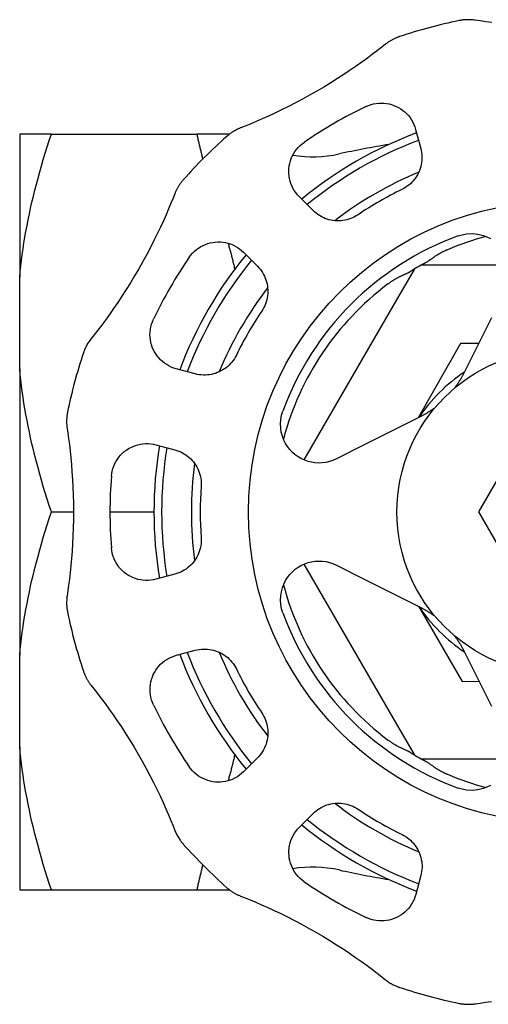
# Model space of a CAD drawing. Header units: millimetres. Extents: x 84 to 3814, y -7 to 443.
# Tile 7 of 8: x 301 to 332, y 379 to 443. Entities that reach past the tile are written whole.
import ezdxf

# ---------------------------------------------------------------- set-up
doc = ezdxf.new("R2010")
doc.units = ezdxf.units.MM
doc.layers.add('DETAIL', color=2, linetype='Continuous')

msp = doc.modelspace()

# ---------------------------------------------------------------- linework, layer by layer
at = {"layer": 'DETAIL'}
for p, q in [((326.954, 435.499), (327.283, 434.271)), ((303.342, 435.201), (301.291, 435.201)), ((301.291, 435.201), (301.291, 425.918)), ((303.342, 435.201), (312.771, 435.201)), ((314.911, 435.201), (312.771, 435.201)), ((320.304, 430.24), (319.405, 431.14)), ((315.799, 427.533), (316.698, 426.634)), ((326.847, 426.429), (325.702, 424.445)), ((329.608, 426.701), (327.317, 426.701)), ((333.023, 426.701), (329.608, 426.701)), ((301.291, 419.984), (301.291, 425.918)), ((325.702, 424.445), (319.714, 414.074)), ((331.871, 423.278), (330.07, 419.693)), ((329.868, 421.621), (327.117, 416.804)), ((331.041, 421.627), (329.868, 421.621)), ((301.291, 419.984), (301.291, 401.418)), ((312.67, 419.654), (311.441, 419.983)), ((327.248, 416.87), (323.663, 415.068)), ((310.121, 415.057), (311.35, 414.728)), ((323.663, 415.068), (321.817, 414.14)), ((331.045, 410.701), (333.643, 415.201)), ((303.342, 410.701), (304.775, 410.701)), ((307.141, 410.701), (309.991, 410.701)), ((333.643, 406.201), (331.045, 410.701)), ((319.716, 407.324), (325.702, 396.956)), ((321.818, 407.258), (323.664, 406.331)), ((311.351, 406.669), (310.122, 406.339)), ((323.664, 406.331), (327.249, 404.53)), ((327.129, 404.59), (329.971, 399.721)), ((311.443, 401.413), (312.672, 401.743)), ((330.072, 401.707), (331.874, 398.123)), ((301.291, 395.484), (301.291, 401.418)), ((329.971, 399.721), (331.068, 399.726)), ((325.702, 396.956), (326.847, 394.972)), ((301.291, 395.484), (301.291, 386.201)), ((316.702, 394.764), (315.803, 393.864)), ((327.317, 394.701), (329.608, 394.701)), ((329.608, 394.701), (333.027, 394.701)), ((319.409, 390.258), (320.309, 391.158)), ((327.288, 387.129), (326.959, 385.9)), ((301.291, 386.201), (303.342, 386.201)), ((303.342, 386.201), (312.771, 386.201)), ((312.771, 386.201), (314.91, 386.201))]:
    msp.add_line(p, q, dxfattribs=at)
at = {"layer": 'DETAIL', "flags": 128}
for points in [[(330.818, 442.576), (330.743, 442.586), (330.669, 442.595), (330.595, 442.601), (330.521, 442.606), (330.447, 442.609), (330.373, 442.61), (330.299, 442.609), (330.228, 442.607), (330.161, 442.603), (330.099, 442.598), (330.041, 442.593), (329.989, 442.586), (329.942, 442.58), (329.901, 442.574), (329.866, 442.568), (329.838, 442.563), (329.817, 442.559), (329.804, 442.557), (329.794, 442.555), (329.786, 442.553), (329.781, 442.552), (329.776, 442.551), (329.773, 442.551), (329.769, 442.55)], [(331.888, 442.43), (331.491, 442.48), (331.13, 442.53), (330.818, 442.576)], [(324.994, 441.015), (324.752, 440.823), (324.472, 440.605), (324.162, 440.369), (323.827, 440.12), (323.473, 439.863), (323.104, 439.602), (322.715, 439.335), (322.308, 439.063), (321.884, 438.788), (321.447, 438.513), (320.999, 438.24), (320.542, 437.971), (320.081, 437.709), (319.62, 437.456), (319.161, 437.212), (318.709, 436.98), (318.266, 436.76), (317.836, 436.553), (317.414, 436.358), (317.002, 436.174), (316.608, 436.003), (316.238, 435.848), (315.901, 435.71), (315.607, 435.594)], [(325.915, 441.517), (325.884, 441.506), (325.843, 441.492), (325.803, 441.477), (325.762, 441.461), (325.721, 441.444), (325.68, 441.427), (325.64, 441.409), (325.599, 441.391), (325.559, 441.372), (325.52, 441.352), (325.48, 441.332), (325.441, 441.311), (325.402, 441.29), (325.363, 441.268), (325.325, 441.245), (325.287, 441.222), (325.249, 441.198), (325.212, 441.174), (325.174, 441.149), (325.138, 441.123), (325.101, 441.097), (325.065, 441.07), (325.029, 441.043), (324.994, 441.015)], [(323.744, 436.981), (323.902, 437.049), (324.065, 437.105), (324.229, 437.148), (324.396, 437.179), (324.564, 437.198), (324.733, 437.204), (324.901, 437.198), (325.067, 437.179), (325.23, 437.149), (325.391, 437.107), (325.547, 437.054), (325.7, 436.99), (325.847, 436.915), (325.988, 436.83), (326.123, 436.735), (326.252, 436.63), (326.372, 436.516), (326.485, 436.393), (326.589, 436.261), (326.683, 436.122), (326.767, 435.975), (326.841, 435.822), (326.903, 435.663), (326.954, 435.499)], [(315.607, 435.594), (315.537, 435.566), (315.469, 435.536), (315.402, 435.505), (315.335, 435.472), (315.27, 435.437), (315.205, 435.401), (315.142, 435.364), (315.081, 435.326), (315.025, 435.289), (314.974, 435.254), (314.927, 435.22), (314.884, 435.189), (314.847, 435.16), (314.814, 435.134), (314.787, 435.112), (314.765, 435.093), (314.749, 435.079), (314.738, 435.07), (314.73, 435.063), (314.725, 435.058), (314.721, 435.055), (314.717, 435.052), (314.715, 435.049), (314.712, 435.047)], [(301.291, 425.918), (301.327, 426.287), (301.368, 426.656), (301.412, 427.026), (301.461, 427.396), (301.514, 427.768), (301.57, 428.14), (301.632, 428.514), (301.697, 428.889), (301.767, 429.265), (301.84, 429.643), (301.919, 430.023), (302.001, 430.404), (302.088, 430.788), (302.179, 431.174), (302.274, 431.563), (302.374, 431.954), (302.479, 432.348), (302.588, 432.745), (302.702, 433.146), (302.82, 433.549), (302.943, 433.956), (303.071, 434.367), (303.204, 434.782), (303.342, 435.201)], [(312.771, 435.201), (312.786, 435.131), (312.8, 435.061), (312.816, 434.992), (312.831, 434.922), (312.846, 434.853), (312.862, 434.784), (312.877, 434.715), (312.893, 434.646), (312.909, 434.577), (312.925, 434.509), (312.941, 434.441), (312.957, 434.373), (312.973, 434.305), (312.989, 434.238), (313.006, 434.17), (313.022, 434.104), (313.039, 434.037), (313.055, 433.97), (313.072, 433.904), (313.089, 433.838), (313.106, 433.773), (313.123, 433.707), (313.139, 433.642), (313.156, 433.577)], [(319.405, 431.14), (319.288, 431.265), (319.182, 431.399), (319.086, 431.539), (319.001, 431.685), (318.927, 431.837), (318.865, 431.992), (318.814, 432.151), (318.776, 432.313), (318.749, 432.477), (318.734, 432.642), (318.731, 432.807), (318.74, 432.971), (318.761, 433.135), (318.793, 433.298), (318.837, 433.458), (318.893, 433.614), (318.96, 433.767), (319.038, 433.915), (319.128, 434.058), (319.228, 434.195), (319.339, 434.324), (319.459, 434.445), (319.588, 434.557), (319.725, 434.66)], [(327.283, 434.271), (327.314, 434.141), (327.337, 434.009), (327.352, 433.877), (327.36, 433.745), (327.361, 433.613), (327.353, 433.481), (327.338, 433.35), (327.316, 433.221), (327.286, 433.093), (327.25, 432.967), (327.206, 432.843), (327.155, 432.722), (327.097, 432.604), (327.032, 432.49), (326.961, 432.379), (326.884, 432.272), (326.8, 432.17), (326.711, 432.072), (326.616, 431.98), (326.516, 431.893), (326.41, 431.812), (326.301, 431.737), (326.186, 431.669), (326.068, 431.607)], [(311.89, 432.225), (311.869, 432.2), (311.841, 432.168), (311.814, 432.135), (311.786, 432.1), (311.759, 432.065), (311.732, 432.03), (311.706, 431.994), (311.68, 431.958), (311.655, 431.922), (311.63, 431.885), (311.606, 431.847), (311.583, 431.81), (311.56, 431.772), (311.537, 431.733), (311.515, 431.695), (311.494, 431.655), (311.473, 431.616), (311.453, 431.576), (311.433, 431.536), (311.414, 431.495), (311.396, 431.455), (311.378, 431.413), (311.361, 431.372), (311.344, 431.33)], [(311.344, 431.33), (311.23, 431.043), (311.097, 430.714), (310.946, 430.355), (310.781, 429.971), (310.602, 429.572), (310.413, 429.161), (310.21, 428.736), (309.994, 428.297), (309.764, 427.847), (309.523, 427.39), (309.271, 426.929), (309.01, 426.468), (308.742, 426.011), (308.47, 425.56), (308.194, 425.12), (307.919, 424.693), (307.645, 424.281), (307.375, 423.887), (307.108, 423.507), (306.843, 423.141), (306.587, 422.796), (306.345, 422.477), (306.121, 422.189), (305.925, 421.941)], [(323.219, 429.962), (323.106, 429.89), (322.99, 429.825), (322.87, 429.768), (322.747, 429.717), (322.621, 429.673), (322.494, 429.637), (322.365, 429.608), (322.234, 429.587), (322.103, 429.573), (321.972, 429.567), (321.841, 429.569), (321.71, 429.577), (321.579, 429.594), (321.45, 429.617), (321.323, 429.648), (321.197, 429.687), (321.074, 429.732), (320.953, 429.785), (320.835, 429.844), (320.721, 429.911), (320.61, 429.984), (320.503, 430.063), (320.401, 430.149), (320.304, 430.24)], [(329.707, 428.595), (329.972, 428.675), (330.246, 428.726), (330.524, 428.746), (330.801, 428.736), (331.071, 428.695), (331.33, 428.626), (331.573, 428.534), (331.796, 428.422)], [(312.279, 427.211), (312.381, 427.349), (312.494, 427.478), (312.615, 427.599), (312.745, 427.71), (312.881, 427.81), (313.024, 427.899), (313.173, 427.978), (313.326, 428.045), (313.483, 428.101), (313.642, 428.145), (313.804, 428.177), (313.968, 428.197), (314.133, 428.206), (314.298, 428.203), (314.462, 428.188), (314.626, 428.161), (314.787, 428.123), (314.946, 428.072), (315.102, 428.01), (315.253, 427.937), (315.4, 427.852), (315.54, 427.756), (315.673, 427.649), (315.799, 427.533)], [(314.797, 428.126), (314.817, 428.055), (314.837, 427.985), (314.856, 427.914), (314.876, 427.844), (314.895, 427.773), (314.914, 427.702), (314.933, 427.632), (314.952, 427.561), (314.971, 427.491), (314.99, 427.42), (315.008, 427.349), (315.026, 427.279), (315.044, 427.208), (315.062, 427.138), (315.08, 427.067), (315.098, 426.997), (315.115, 426.926), (315.132, 426.856), (315.149, 426.785), (315.166, 426.715), (315.182, 426.644), (315.199, 426.574), (315.215, 426.503), (315.231, 426.433)], [(329.016, 427.701), (328.984, 427.687), (328.951, 427.673), (328.919, 427.659), (328.887, 427.645), (328.856, 427.63), (328.824, 427.615), (328.793, 427.601), (328.761, 427.586), (328.73, 427.57), (328.699, 427.555), (328.669, 427.54), (328.638, 427.524), (328.608, 427.508), (328.578, 427.492), (328.548, 427.476), (328.519, 427.46), (328.49, 427.443), (328.46, 427.426), (328.432, 427.41), (328.403, 427.393), (328.375, 427.376), (328.347, 427.358), (328.319, 427.341), (328.292, 427.324)], [(328.292, 427.324), (328.255, 427.299), (328.219, 427.275), (328.183, 427.252), (328.149, 427.228), (328.116, 427.205), (328.084, 427.183), (328.053, 427.16), (328.022, 427.139), (327.993, 427.117), (327.963, 427.096), (327.934, 427.075), (327.906, 427.055), (327.878, 427.035), (327.851, 427.016), (327.824, 426.997), (327.798, 426.979), (327.772, 426.961), (327.746, 426.944), (327.721, 426.927), (327.695, 426.911), (327.67, 426.896), (327.645, 426.881), (327.62, 426.866), (327.594, 426.852)], [(316.698, 426.634), (316.79, 426.537), (316.876, 426.434), (316.955, 426.328), (317.028, 426.217), (317.095, 426.102), (317.154, 425.984), (317.207, 425.863), (317.252, 425.74), (317.291, 425.614), (317.322, 425.487), (317.345, 425.358), (317.362, 425.228), (317.37, 425.097), (317.372, 424.965), (317.366, 424.834), (317.352, 424.703), (317.331, 424.573), (317.302, 424.444), (317.266, 424.316), (317.222, 424.19), (317.171, 424.068), (317.114, 423.948), (317.049, 423.832), (316.978, 423.719)], [(326.847, 426.429), (326.846, 426.429), (326.845, 426.428), (326.842, 426.426), (326.838, 426.424), (326.832, 426.421), (326.826, 426.417), (326.819, 426.413), (326.811, 426.408), (326.801, 426.402), (326.791, 426.396), (326.78, 426.389), (326.768, 426.382), (326.756, 426.375), (326.742, 426.366), (326.728, 426.358), (326.713, 426.349), (326.698, 426.339), (326.682, 426.33), (326.665, 426.32), (326.648, 426.309), (326.631, 426.298), (326.613, 426.288), (326.595, 426.276), (326.577, 426.265)], [(327.594, 426.852), (327.576, 426.842), (327.558, 426.833), (327.54, 426.823), (327.523, 426.814), (327.506, 426.805), (327.49, 426.796), (327.474, 426.787), (327.459, 426.779), (327.444, 426.771), (327.429, 426.763), (327.415, 426.755), (327.402, 426.748), (327.389, 426.741), (327.377, 426.734), (327.366, 426.728), (327.356, 426.723), (327.347, 426.718), (327.339, 426.713), (327.333, 426.71), (327.327, 426.706), (327.323, 426.704), (327.32, 426.702), (327.318, 426.701), (327.317, 426.701)], [(325.82, 425.897), (325.792, 425.882), (325.763, 425.866), (325.733, 425.851), (325.704, 425.834), (325.674, 425.818), (325.645, 425.801), (325.616, 425.784), (325.586, 425.766), (325.557, 425.749), (325.528, 425.731), (325.499, 425.712), (325.47, 425.694), (325.441, 425.675), (325.412, 425.656), (325.383, 425.637), (325.355, 425.618), (325.326, 425.599), (325.298, 425.579), (325.27, 425.559), (325.242, 425.539), (325.214, 425.519), (325.186, 425.499), (325.159, 425.479), (325.132, 425.458)], [(326.577, 426.265), (326.551, 426.249), (326.525, 426.234), (326.498, 426.219), (326.471, 426.204), (326.443, 426.19), (326.415, 426.176), (326.386, 426.162), (326.357, 426.148), (326.327, 426.134), (326.297, 426.12), (326.267, 426.106), (326.235, 426.092), (326.204, 426.077), (326.171, 426.063), (326.138, 426.048), (326.105, 426.033), (326.07, 426.017), (326.036, 426.001), (326, 425.985), (325.964, 425.968), (325.928, 425.95), (325.892, 425.933), (325.856, 425.915), (325.82, 425.897)], [(311.441, 419.983), (311.277, 420.033), (311.118, 420.096), (310.965, 420.169), (310.818, 420.253), (310.679, 420.348), (310.547, 420.452), (310.424, 420.564), (310.31, 420.685), (310.205, 420.813), (310.109, 420.948), (310.024, 421.09), (309.949, 421.237), (309.885, 421.389), (309.832, 421.546), (309.791, 421.706), (309.76, 421.87), (309.742, 422.036), (309.736, 422.204), (309.742, 422.372), (309.761, 422.541), (309.791, 422.707), (309.835, 422.872), (309.891, 423.034), (309.959, 423.192)], [(305.925, 421.941), (305.879, 421.882), (305.835, 421.823), (305.792, 421.762), (305.751, 421.7), (305.711, 421.637), (305.673, 421.574), (305.637, 421.51), (305.604, 421.447), (305.574, 421.387), (305.547, 421.331), (305.523, 421.278), (305.502, 421.229), (305.484, 421.186), (305.468, 421.147), (305.456, 421.114), (305.446, 421.087), (305.439, 421.067), (305.435, 421.054), (305.431, 421.044), (305.429, 421.037), (305.427, 421.031), (305.426, 421.027), (305.424, 421.024), (305.423, 421.021)], [(315.333, 420.87), (315.271, 420.751), (315.202, 420.637), (315.128, 420.527), (315.047, 420.422), (314.96, 420.322), (314.868, 420.227), (314.77, 420.137), (314.668, 420.053), (314.561, 419.976), (314.451, 419.905), (314.336, 419.841), (314.218, 419.783), (314.097, 419.732), (313.974, 419.688), (313.848, 419.651), (313.72, 419.621), (313.591, 419.599), (313.46, 419.584), (313.328, 419.577), (313.195, 419.577), (313.063, 419.584), (312.931, 419.6), (312.8, 419.623), (312.67, 419.654)], [(303.342, 410.701), (303.204, 411.12), (303.071, 411.535), (302.943, 411.945), (302.82, 412.353), (302.702, 412.756), (302.588, 413.156), (302.479, 413.554), (302.374, 413.948), (302.274, 414.339), (302.179, 414.728), (302.088, 415.114), (302.001, 415.498), (301.919, 415.879), (301.84, 416.259), (301.767, 416.637), (301.697, 417.013), (301.632, 417.388), (301.57, 417.762), (301.514, 418.134), (301.461, 418.505), (301.412, 418.876), (301.368, 419.246), (301.327, 419.615), (301.291, 419.984)], [(330.07, 419.693), (330.05, 419.654), (330.03, 419.615), (330.009, 419.575), (329.988, 419.536), (329.967, 419.496), (329.945, 419.456), (329.922, 419.416), (329.899, 419.376), (329.876, 419.336), (329.852, 419.295), (329.828, 419.255), (329.804, 419.215), (329.778, 419.174), (329.753, 419.134), (329.727, 419.093), (329.7, 419.052), (329.673, 419.012), (329.646, 418.971), (329.618, 418.93), (329.589, 418.889), (329.56, 418.848), (329.531, 418.808), (329.501, 418.767), (329.47, 418.726)], [(328.215, 417.47), (328.175, 417.44), (328.134, 417.41), (328.094, 417.381), (328.054, 417.353), (328.013, 417.324), (327.973, 417.297), (327.932, 417.269), (327.892, 417.242), (327.851, 417.216), (327.811, 417.19), (327.771, 417.164), (327.73, 417.139), (327.69, 417.115), (327.649, 417.09), (327.609, 417.066), (327.569, 417.043), (327.528, 417.02), (327.488, 416.997), (327.448, 416.975), (327.408, 416.953), (327.368, 416.932), (327.327, 416.911), (327.287, 416.89), (327.248, 416.87)], [(304.391, 417.166), (304.384, 417.134), (304.377, 417.092), (304.37, 417.049), (304.363, 417.006), (304.357, 416.962), (304.351, 416.918), (304.346, 416.874), (304.342, 416.83), (304.339, 416.785), (304.336, 416.741), (304.334, 416.697), (304.332, 416.653), (304.331, 416.608), (304.331, 416.564), (304.331, 416.519), (304.332, 416.474), (304.334, 416.43), (304.336, 416.385), (304.339, 416.341), (304.343, 416.296), (304.348, 416.251), (304.353, 416.207), (304.359, 416.162), (304.365, 416.117)], [(321.817, 414.14), (321.593, 414.041), (321.361, 413.965), (321.124, 413.911), (320.886, 413.882), (320.65, 413.875), (320.42, 413.889), (320.199, 413.924), (319.983, 413.978), (319.767, 414.053), (319.554, 414.15), (319.348, 414.268), (319.152, 414.407), (318.968, 414.566), (318.8, 414.743), (318.65, 414.936), (318.519, 415.142), (318.407, 415.365), (318.315, 415.608), (318.247, 415.867), (318.205, 416.137), (318.195, 416.414), (318.215, 416.692), (318.266, 416.967), (318.346, 417.231)], [(304.365, 416.117), (304.41, 415.811), (304.459, 415.459), (304.509, 415.071), (304.557, 414.655), (304.603, 414.219), (304.644, 413.768), (304.681, 413.298), (304.713, 412.809), (304.739, 412.305), (304.758, 411.789), (304.771, 411.264), (304.775, 410.735), (304.772, 410.205), (304.76, 409.68), (304.742, 409.161), (304.717, 408.654), (304.686, 408.161), (304.65, 407.685), (304.608, 407.223), (304.562, 406.774), (304.512, 406.348), (304.462, 405.951), (304.412, 405.59), (304.366, 405.277)], [(307.234, 413.018), (307.254, 413.189), (307.286, 413.357), (307.331, 413.521), (307.388, 413.681), (307.456, 413.837), (307.535, 413.986), (307.624, 414.128), (307.723, 414.262), (307.831, 414.389), (307.947, 414.507), (308.072, 414.616), (308.203, 414.716), (308.342, 414.806), (308.486, 414.886), (308.636, 414.956), (308.791, 415.014), (308.95, 415.062), (309.113, 415.098), (309.279, 415.122), (309.447, 415.134), (309.616, 415.133), (309.786, 415.12), (309.954, 415.095), (310.121, 415.057)], [(311.35, 414.728), (311.478, 414.689), (311.603, 414.644), (311.726, 414.591), (311.844, 414.532), (311.959, 414.466), (312.07, 414.393), (312.176, 414.315), (312.277, 414.231), (312.373, 414.141), (312.463, 414.046), (312.548, 413.946), (312.627, 413.842), (312.701, 413.733), (312.768, 413.62), (312.828, 413.503), (312.882, 413.383), (312.928, 413.259), (312.968, 413.133), (313.001, 413.004), (313.026, 412.874), (313.043, 412.742), (313.053, 412.61), (313.055, 412.477), (313.049, 412.343)], [(301.291, 401.418), (301.327, 401.787), (301.368, 402.156), (301.412, 402.526), (301.461, 402.896), (301.514, 403.268), (301.57, 403.64), (301.632, 404.014), (301.697, 404.389), (301.767, 404.765), (301.84, 405.143), (301.919, 405.523), (302.001, 405.904), (302.088, 406.288), (302.179, 406.674), (302.274, 407.063), (302.374, 407.454), (302.479, 407.848), (302.588, 408.245), (302.702, 408.646), (302.82, 409.049), (302.943, 409.456), (303.071, 409.867), (303.204, 410.282), (303.342, 410.701)], [(313.05, 409.053), (313.055, 408.92), (313.053, 408.787), (313.043, 408.654), (313.026, 408.522), (313.001, 408.392), (312.968, 408.263), (312.929, 408.137), (312.882, 408.013), (312.828, 407.893), (312.768, 407.776), (312.701, 407.663), (312.628, 407.554), (312.549, 407.45), (312.464, 407.35), (312.373, 407.255), (312.277, 407.165), (312.176, 407.081), (312.07, 407.003), (311.959, 406.93), (311.845, 406.864), (311.726, 406.805), (311.604, 406.752), (311.479, 406.707), (311.351, 406.669)], [(310.122, 406.339), (309.955, 406.301), (309.787, 406.276), (309.617, 406.263), (309.448, 406.262), (309.28, 406.274), (309.114, 406.298), (308.951, 406.334), (308.792, 406.381), (308.637, 406.44), (308.487, 406.51), (308.342, 406.589), (308.204, 406.68), (308.072, 406.779), (307.948, 406.889), (307.831, 407.007), (307.724, 407.133), (307.625, 407.268), (307.536, 407.41), (307.457, 407.559), (307.388, 407.714), (307.332, 407.875), (307.287, 408.039), (307.254, 408.207), (307.234, 408.377)], [(318.347, 404.167), (318.267, 404.431), (318.217, 404.705), (318.196, 404.984), (318.207, 405.261), (318.248, 405.531), (318.316, 405.789), (318.408, 406.033), (318.52, 406.256), (318.651, 406.462), (318.801, 406.655), (318.969, 406.832), (319.153, 406.991), (319.349, 407.13), (319.555, 407.248), (319.768, 407.345), (319.984, 407.42), (320.2, 407.475), (320.421, 407.509), (320.651, 407.523), (320.887, 407.517), (321.125, 407.487), (321.362, 407.434), (321.594, 407.357), (321.818, 407.258)], [(304.366, 405.277), (304.356, 405.203), (304.347, 405.129), (304.341, 405.055), (304.336, 404.981), (304.333, 404.906), (304.332, 404.832), (304.333, 404.759), (304.335, 404.688), (304.339, 404.621), (304.344, 404.558), (304.35, 404.501), (304.356, 404.448), (304.362, 404.402), (304.368, 404.361), (304.374, 404.326), (304.379, 404.298), (304.383, 404.277), (304.386, 404.263), (304.387, 404.253), (304.389, 404.246), (304.39, 404.24), (304.391, 404.236), (304.392, 404.232), (304.392, 404.229)], [(327.249, 404.53), (327.288, 404.51), (327.328, 404.49), (327.367, 404.469), (327.407, 404.448), (327.446, 404.426), (327.486, 404.404), (327.526, 404.382), (327.566, 404.359), (327.606, 404.336), (327.647, 404.312), (327.687, 404.288), (327.728, 404.263), (327.768, 404.238), (327.809, 404.212), (327.849, 404.186), (327.89, 404.16), (327.931, 404.133), (327.971, 404.105), (328.012, 404.077), (328.053, 404.049), (328.094, 404.02), (328.135, 403.99), (328.175, 403.96), (328.216, 403.93)], [(329.472, 402.674), (329.502, 402.634), (329.532, 402.594), (329.561, 402.554), (329.59, 402.513), (329.618, 402.473), (329.646, 402.432), (329.673, 402.392), (329.7, 402.351), (329.726, 402.311), (329.752, 402.271), (329.778, 402.23), (329.803, 402.19), (329.828, 402.149), (329.852, 402.109), (329.876, 402.069), (329.899, 402.028), (329.922, 401.988), (329.945, 401.948), (329.967, 401.907), (329.989, 401.867), (330.01, 401.827), (330.031, 401.787), (330.052, 401.747), (330.072, 401.707)], [(312.672, 401.743), (312.802, 401.773), (312.933, 401.797), (313.065, 401.812), (313.197, 401.82), (313.33, 401.82), (313.461, 401.813), (313.592, 401.798), (313.722, 401.776), (313.85, 401.746), (313.976, 401.709), (314.099, 401.665), (314.22, 401.614), (314.338, 401.557), (314.453, 401.492), (314.563, 401.421), (314.67, 401.344), (314.772, 401.26), (314.87, 401.17), (314.962, 401.075), (315.049, 400.975), (315.13, 400.87), (315.205, 400.76), (315.273, 400.646), (315.335, 400.527)], [(309.961, 398.204), (309.893, 398.362), (309.837, 398.524), (309.794, 398.689), (309.763, 398.856), (309.745, 399.024), (309.739, 399.192), (309.745, 399.36), (309.763, 399.526), (309.793, 399.69), (309.835, 399.85), (309.888, 400.007), (309.952, 400.159), (310.027, 400.306), (310.112, 400.448), (310.207, 400.583), (310.312, 400.711), (310.426, 400.832), (310.55, 400.945), (310.681, 401.048), (310.821, 401.143), (310.967, 401.227), (311.121, 401.3), (311.279, 401.363), (311.443, 401.413)], [(305.426, 400.374), (305.436, 400.343), (305.45, 400.303), (305.465, 400.263), (305.481, 400.222), (305.498, 400.181), (305.515, 400.14), (305.533, 400.099), (305.551, 400.059), (305.571, 400.019), (305.59, 399.979), (305.61, 399.94), (305.631, 399.9), (305.653, 399.862), (305.675, 399.823), (305.697, 399.784), (305.721, 399.746), (305.744, 399.709), (305.769, 399.671), (305.794, 399.634), (305.819, 399.597), (305.845, 399.561), (305.872, 399.525), (305.899, 399.489), (305.927, 399.454)], [(305.927, 399.454), (306.119, 399.212), (306.337, 398.932), (306.573, 398.621), (306.822, 398.286), (307.079, 397.932), (307.34, 397.564), (307.607, 397.175), (307.879, 396.768), (308.154, 396.344), (308.429, 395.907), (308.702, 395.458), (308.971, 395.002), (309.233, 394.541), (309.487, 394.08), (309.73, 393.621), (309.963, 393.169), (310.183, 392.726), (310.389, 392.295), (310.584, 391.873), (310.769, 391.462), (310.939, 391.068), (311.095, 390.698), (311.232, 390.36), (311.349, 390.066)], [(316.981, 397.678), (317.052, 397.566), (317.117, 397.449), (317.175, 397.33), (317.225, 397.207), (317.269, 397.081), (317.305, 396.953), (317.334, 396.824), (317.355, 396.694), (317.369, 396.563), (317.375, 396.432), (317.374, 396.3), (317.365, 396.169), (317.348, 396.039), (317.325, 395.91), (317.294, 395.783), (317.255, 395.657), (317.21, 395.533), (317.157, 395.412), (317.098, 395.295), (317.032, 395.18), (316.959, 395.07), (316.879, 394.963), (316.794, 394.861), (316.702, 394.764)], [(325.132, 395.943), (325.161, 395.922), (325.19, 395.9), (325.219, 395.879), (325.248, 395.858), (325.277, 395.837), (325.306, 395.817), (325.335, 395.797), (325.364, 395.777), (325.393, 395.758), (325.422, 395.739), (325.45, 395.72), (325.479, 395.702), (325.508, 395.683), (325.537, 395.665), (325.565, 395.648), (325.594, 395.631), (325.623, 395.614), (325.651, 395.597), (325.68, 395.581), (325.708, 395.565), (325.736, 395.55), (325.764, 395.535), (325.792, 395.52), (325.82, 395.505)], [(303.342, 386.201), (303.204, 386.62), (303.071, 387.035), (302.943, 387.445), (302.82, 387.853), (302.702, 388.256), (302.588, 388.656), (302.479, 389.054), (302.374, 389.448), (302.274, 389.839), (302.179, 390.228), (302.088, 390.614), (302.001, 390.998), (301.919, 391.379), (301.84, 391.759), (301.767, 392.137), (301.697, 392.513), (301.632, 392.888), (301.57, 393.262), (301.514, 393.634), (301.461, 394.005), (301.412, 394.376), (301.368, 394.746), (301.327, 395.115), (301.291, 395.484)], [(325.82, 395.505), (325.859, 395.485), (325.897, 395.466), (325.935, 395.448), (325.971, 395.431), (326.007, 395.414), (326.043, 395.397), (326.077, 395.382), (326.111, 395.366), (326.145, 395.351), (326.178, 395.336), (326.21, 395.322), (326.242, 395.308), (326.273, 395.293), (326.303, 395.28), (326.333, 395.266), (326.362, 395.252), (326.391, 395.238), (326.419, 395.224), (326.446, 395.21), (326.474, 395.196), (326.5, 395.182), (326.526, 395.167), (326.552, 395.152), (326.577, 395.137)], [(326.577, 395.137), (326.595, 395.126), (326.613, 395.115), (326.631, 395.104), (326.648, 395.093), (326.664, 395.083), (326.68, 395.073), (326.695, 395.064), (326.71, 395.055), (326.724, 395.046), (326.738, 395.038), (326.751, 395.03), (326.764, 395.022), (326.776, 395.015), (326.788, 395.008), (326.799, 395.001), (326.809, 394.995), (326.818, 394.99), (326.825, 394.985), (326.832, 394.981), (326.837, 394.978), (326.842, 394.976), (326.845, 394.974), (326.846, 394.973), (326.847, 394.972)], [(315.231, 394.969), (315.215, 394.898), (315.198, 394.827), (315.182, 394.757), (315.165, 394.686), (315.149, 394.615), (315.132, 394.545), (315.114, 394.474), (315.097, 394.403), (315.079, 394.332), (315.062, 394.261), (315.044, 394.191), (315.025, 394.12), (315.007, 394.049), (314.989, 393.978), (314.97, 393.907), (314.951, 393.836), (314.932, 393.765), (314.913, 393.695), (314.894, 393.624), (314.874, 393.553), (314.855, 393.482), (314.835, 393.411), (314.815, 393.34), (314.795, 393.269)], [(327.317, 394.701), (327.318, 394.701), (327.32, 394.7), (327.323, 394.698), (327.327, 394.696), (327.332, 394.693), (327.338, 394.689), (327.346, 394.685), (327.354, 394.68), (327.364, 394.675), (327.374, 394.669), (327.385, 394.663), (327.397, 394.656), (327.41, 394.649), (327.424, 394.642), (327.439, 394.634), (327.454, 394.625), (327.47, 394.617), (327.486, 394.608), (327.503, 394.599), (327.521, 394.589), (327.539, 394.579), (327.557, 394.57), (327.576, 394.56), (327.594, 394.549)], [(327.594, 394.549), (327.62, 394.536), (327.645, 394.521), (327.671, 394.506), (327.697, 394.49), (327.723, 394.473), (327.749, 394.456), (327.776, 394.438), (327.803, 394.42), (327.829, 394.402), (327.856, 394.382), (327.884, 394.363), (327.912, 394.343), (327.94, 394.323), (327.968, 394.302), (327.997, 394.281), (328.027, 394.26), (328.057, 394.238), (328.088, 394.216), (328.12, 394.194), (328.153, 394.171), (328.186, 394.148), (328.221, 394.125), (328.256, 394.101), (328.292, 394.078)], [(315.803, 393.864), (315.677, 393.748), (315.544, 393.641), (315.403, 393.545), (315.257, 393.46), (315.106, 393.386), (314.95, 393.324), (314.791, 393.274), (314.629, 393.235), (314.466, 393.209), (314.301, 393.194), (314.136, 393.191), (313.971, 393.199), (313.807, 393.22), (313.645, 393.253), (313.485, 393.297), (313.328, 393.352), (313.175, 393.419), (313.027, 393.498), (312.884, 393.588), (312.747, 393.688), (312.618, 393.798), (312.497, 393.918), (312.385, 394.047), (312.282, 394.185)], [(328.292, 394.078), (328.319, 394.061), (328.347, 394.044), (328.374, 394.026), (328.402, 394.01), (328.431, 393.993), (328.459, 393.976), (328.488, 393.959), (328.517, 393.943), (328.547, 393.927), (328.576, 393.911), (328.606, 393.895), (328.636, 393.879), (328.667, 393.863), (328.697, 393.848), (328.728, 393.833), (328.759, 393.817), (328.791, 393.802), (328.822, 393.787), (328.854, 393.773), (328.886, 393.758), (328.918, 393.743), (328.951, 393.729), (328.983, 393.715), (329.016, 393.701)], [(331.8, 392.978), (331.577, 392.867), (331.334, 392.775), (331.075, 392.706), (330.805, 392.665), (330.528, 392.654), (330.25, 392.675), (329.976, 392.725), (329.711, 392.805)], [(320.309, 391.158), (320.406, 391.25), (320.508, 391.335), (320.615, 391.415), (320.725, 391.488), (320.84, 391.554), (320.958, 391.614), (321.079, 391.666), (321.202, 391.712), (321.328, 391.75), (321.455, 391.781), (321.584, 391.805), (321.714, 391.821), (321.846, 391.83), (321.977, 391.831), (322.108, 391.825), (322.239, 391.812), (322.369, 391.79), (322.499, 391.762), (322.626, 391.725), (322.752, 391.682), (322.875, 391.631), (322.994, 391.573), (323.11, 391.509), (323.223, 391.437)], [(311.349, 390.066), (311.377, 389.997), (311.406, 389.929), (311.438, 389.861), (311.471, 389.795), (311.505, 389.729), (311.541, 389.665), (311.578, 389.601), (311.616, 389.541), (311.653, 389.485), (311.688, 389.433), (311.722, 389.386), (311.753, 389.344), (311.782, 389.307), (311.808, 389.274), (311.83, 389.247), (311.849, 389.225), (311.863, 389.209), (311.872, 389.198), (311.879, 389.19), (311.884, 389.184), (311.888, 389.18), (311.89, 389.177), (311.893, 389.174), (311.895, 389.172)], [(319.731, 386.738), (319.593, 386.841), (319.464, 386.953), (319.344, 387.074), (319.233, 387.204), (319.132, 387.341), (319.043, 387.484), (318.964, 387.632), (318.897, 387.785), (318.842, 387.942), (318.798, 388.102), (318.765, 388.264), (318.745, 388.428), (318.736, 388.593), (318.739, 388.758), (318.754, 388.922), (318.781, 389.085), (318.819, 389.247), (318.87, 389.406), (318.932, 389.562), (319.006, 389.713), (319.09, 389.859), (319.186, 390), (319.293, 390.133), (319.409, 390.258)], [(326.073, 389.793), (326.191, 389.731), (326.306, 389.662), (326.415, 389.587), (326.52, 389.507), (326.621, 389.42), (326.716, 389.328), (326.805, 389.23), (326.889, 389.128), (326.966, 389.021), (327.037, 388.91), (327.102, 388.796), (327.16, 388.678), (327.211, 388.557), (327.255, 388.434), (327.291, 388.308), (327.321, 388.18), (327.343, 388.05), (327.358, 387.919), (327.366, 387.788), (327.366, 387.655), (327.358, 387.523), (327.342, 387.391), (327.319, 387.259), (327.288, 387.129)], [(313.156, 387.824), (313.139, 387.76), (313.123, 387.695), (313.106, 387.629), (313.089, 387.564), (313.072, 387.498), (313.055, 387.432), (313.039, 387.365), (313.022, 387.298), (313.006, 387.231), (312.989, 387.164), (312.973, 387.097), (312.957, 387.029), (312.941, 386.961), (312.925, 386.893), (312.909, 386.825), (312.893, 386.756), (312.877, 386.687), (312.862, 386.618), (312.846, 386.549), (312.831, 386.48), (312.816, 386.41), (312.8, 386.341), (312.786, 386.271), (312.771, 386.201)], [(314.718, 386.35), (314.742, 386.328), (314.775, 386.301), (314.808, 386.273), (314.842, 386.246), (314.877, 386.218), (314.912, 386.192), (314.948, 386.165), (314.984, 386.14), (315.021, 386.115), (315.058, 386.09), (315.095, 386.066), (315.132, 386.042), (315.17, 386.019), (315.209, 385.997), (315.248, 385.975), (315.287, 385.954), (315.326, 385.933), (315.366, 385.913), (315.406, 385.893), (315.447, 385.874), (315.488, 385.855), (315.529, 385.837), (315.57, 385.82), (315.612, 385.803)], [(315.612, 385.803), (315.899, 385.69), (316.228, 385.556), (316.588, 385.406), (316.971, 385.24), (317.371, 385.062), (317.781, 384.873), (318.206, 384.67), (318.646, 384.453), (319.096, 384.224), (319.552, 383.983), (320.013, 383.731), (320.475, 383.47), (320.932, 383.202), (321.382, 382.929), (321.822, 382.654), (322.25, 382.378), (322.662, 382.105), (323.055, 381.835), (323.436, 381.567), (323.801, 381.303), (324.146, 381.047), (324.465, 380.805), (324.753, 380.581), (325.001, 380.384)], [(326.959, 385.9), (326.909, 385.737), (326.847, 385.578), (326.773, 385.425), (326.689, 385.278), (326.594, 385.138), (326.491, 385.007), (326.378, 384.884), (326.257, 384.769), (326.129, 384.664), (325.994, 384.569), (325.852, 384.484), (325.705, 384.409), (325.553, 384.345), (325.396, 384.292), (325.236, 384.25), (325.072, 384.22), (324.907, 384.202), (324.739, 384.195), (324.57, 384.202), (324.402, 384.22), (324.235, 384.251), (324.07, 384.294), (323.908, 384.35), (323.75, 384.418)], [(325.001, 380.384), (325.06, 380.338), (325.12, 380.294), (325.18, 380.251), (325.242, 380.21), (325.305, 380.171), (325.368, 380.133), (325.432, 380.097), (325.495, 380.063), (325.555, 380.033), (325.611, 380.006), (325.664, 379.982), (325.713, 379.961), (325.756, 379.943), (325.795, 379.928), (325.828, 379.916), (325.855, 379.906), (325.875, 379.899), (325.889, 379.894), (325.898, 379.891), (325.905, 379.888), (325.911, 379.887), (325.915, 379.885), (325.918, 379.884), (325.922, 379.883)], [(329.777, 378.85), (329.809, 378.844), (329.851, 378.836), (329.893, 378.829), (329.937, 378.822), (329.981, 378.816), (330.024, 378.811), (330.068, 378.806), (330.113, 378.802), (330.157, 378.798), (330.201, 378.795), (330.245, 378.793), (330.29, 378.792), (330.334, 378.791), (330.379, 378.79), (330.423, 378.791), (330.468, 378.792), (330.512, 378.794), (330.557, 378.796), (330.602, 378.799), (330.646, 378.803), (330.691, 378.807), (330.736, 378.812), (330.78, 378.818), (330.825, 378.825)], [(330.825, 378.825), (331.131, 378.87), (331.483, 378.919), (331.871, 378.968)]]:
    msp.add_lwpolyline(points, dxfattribs=at)
at = {"layer": 'DETAIL'}
for radius in [20.126, 10.5]:
    msp.add_circle((336.241, 410.701), radius, dxfattribs=at)
for centre, radius, start, end in [((336.241, 410.701), 32.5, 101.48631, 108.52675), ((336.241, 410.701), 29.1, 115.4328, 124.58026), ((336.241, 410.701), 26.25, 110.5812, 129.43186), ((336.241, 410.701), 32.5, 131.48631, 138.52675), ((336.241, 410.701), 25.75, 110.68979, 129.32326), ((336.241, 368.439), 67, 99.46356, 102.27981), ((320.29, 441.723), 8, 260.65871, 282.27981), ((336.241, 410.701), 23.822, 112.42419, 127.58887), ((336.241, 410.701), 23.25, 115.94903, 124.06402), ((336.241, 410.701), 19.05, 110.0602, 159.95285), ((336.241, 410.701), 18.472, 104.81868, 113.02687), ((336.241, 410.701), 29.1, 145.4328, 154.58026), ((336.241, 410.701), 26.25, 140.5812, 159.43186), ((336.241, 410.701), 25.75, 140.68979, 159.32326), ((336.241, 410.701), 18.321, 119.15109, 120.84891), ((336.241, 410.701), 23.822, 142.42419, 157.58887), ((336.241, 410.701), 18.472, 126.97313, 165.19437), ((336.241, 410.701), 23.25, 145.94903, 154.06402), ((336.241, 410.701), 32.5, 161.48631, 168.52675), ((336.241, 410.701), 10.95, 124.04603, 145.96703), ((336.241, 410.701), 26.25, 170.5812, 189.43186), ((336.241, 410.701), 25.75, 170.68979, 189.32326), ((336.241, 410.701), 23.822, 172.42419, 187.58887), ((336.241, 410.701), 29.1, 175.4328, 184.58026), ((336.241, 410.701), 23.25, 175.94903, 184.06402), ((336.241, 410.701), 18.472, 194.81868, 233.02687), ((336.241, 410.701), 32.5, 191.48631, 198.52675), ((336.241, 410.701), 19.05, 200.0602, 249.95286), ((336.241, 410.701), 10.95, 214.04603, 235.96703), ((336.241, 410.701), 26.25, 200.5812, 219.43186), ((336.241, 410.701), 25.75, 200.68979, 219.32326), ((336.241, 410.701), 23.822, 202.42419, 217.58887), ((336.241, 410.701), 23.25, 205.94904, 214.06402), ((336.241, 410.701), 29.1, 205.4328, 214.58026), ((336.241, 410.701), 18.321, 239.15109, 240.84891), ((336.241, 410.701), 18.472, 246.97313, 255.19437), ((336.241, 410.701), 23.822, 232.42419, 247.58887), ((336.241, 410.701), 23.25, 235.94903, 244.06402), ((336.241, 410.701), 25.75, 230.68979, 249.32326), ((336.241, 410.701), 26.25, 230.5812, 249.43186), ((336.241, 410.701), 32.5, 221.48631, 228.52675), ((320.29, 379.679), 8, 77.72019, 99.31977), ((336.241, 452.963), 67, 257.72019, 260.5364), ((336.241, 410.701), 29.1, 235.4328, 244.58026), ((336.241, 410.701), 32.5, 251.48631, 258.52675)]:
    msp.add_arc(centre, radius, start, end, dxfattribs=at)

doc.saveas('drawing.dxf')
